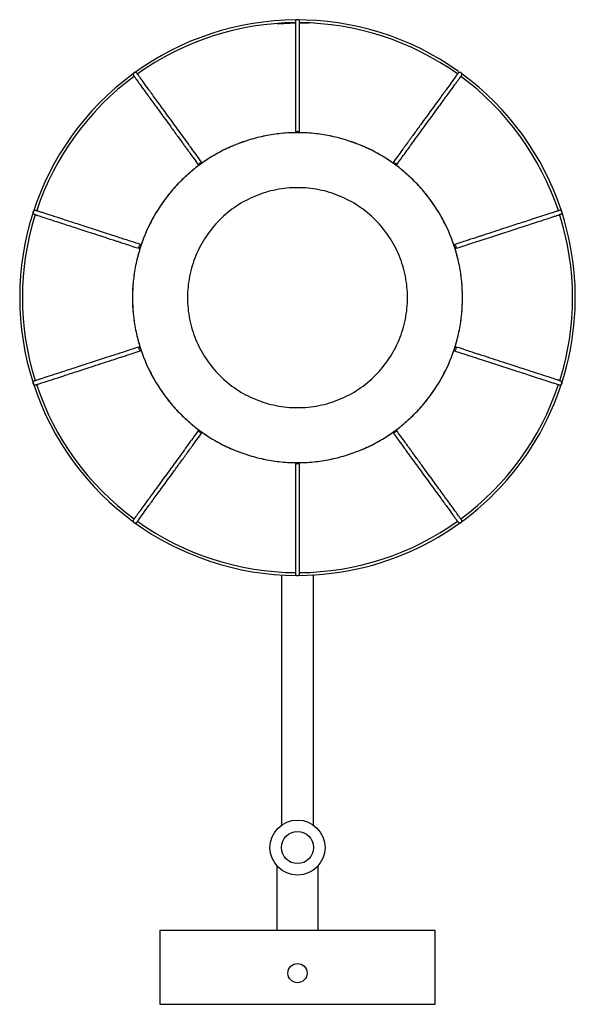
# Paper-space layout '_Inferior' of a CAD drawing. Header units: millimetres. Extents: x -586 to -384, y 643 to 1002.
import ezdxf

# ---------------------------------------------------------------- set-up
doc = ezdxf.new("R2010")
doc.units = ezdxf.units.MM

psp = doc.layouts.new('_Inferior')

# ---------------------------------------------------------------- linework, layer by layer
at = {"color": 7, "linetype": 'Continuous', "lineweight": 25}
for p, q in [((-492.68, 1000.07), (-486.08, 1000.39)), ((-484.84, 1000.39), (-481.47, 1000.23)), ((-492.96, 693.81), (-492.96, 670.43)), ((-477.96, 670.43), (-477.96, 693.79)), ((-535.46, 670.43), (-535.46, 643.43)), ((-535.46, 670.43), (-435.46, 670.43)), ((-435.46, 643.43), (-435.46, 670.43)), ((-535.46, 643.43), (-435.46, 643.43))]:
    psp.add_line(p, q, dxfattribs=at)
at = {"color": 7, "linetype": 'Continuous', "lineweight": 25, "flags": 128}
for points in [[(-486.21, 960.42), (-486.21, 960.43), (-486.15, 960.62), (-485.99, 960.79), (-485.75, 960.9), (-485.46, 960.94)], [(-485.46, 960.94), (-485.17, 960.9), (-484.93, 960.79), (-484.77, 960.62), (-484.71, 960.43), (-484.71, 960.43)], [(-521.33, 948.52), (-521.33, 948.53), (-521.4, 948.72), (-521.37, 948.95), (-521.24, 949.18), (-521.03, 949.38)], [(-521.03, 949.38), (-520.77, 949.52), (-520.51, 949.57), (-520.28, 949.53), (-520.12, 949.41), (-520.12, 949.41)], [(-450.8, 949.41), (-450.8, 949.41), (-450.64, 949.53), (-450.41, 949.57), (-450.14, 949.52), (-449.89, 949.38)], [(-449.89, 949.38), (-449.68, 949.18), (-449.55, 948.95), (-449.51, 948.72), (-449.58, 948.53), (-449.58, 948.53)], [(-542.75, 918.25), (-542.75, 918.25), (-542.92, 918.37), (-543.03, 918.57), (-543.07, 918.84), (-543.01, 919.13)], [(-543.01, 919.13), (-542.89, 919.39), (-542.71, 919.58), (-542.5, 919.69), (-542.29, 919.68), (-542.29, 919.68)], [(-428.63, 919.68), (-428.63, 919.68), (-428.42, 919.69), (-428.21, 919.58), (-428.03, 919.39), (-427.9, 919.13)], [(-427.9, 919.13), (-427.85, 918.84), (-427.88, 918.57), (-427.99, 918.37), (-428.16, 918.25), (-428.16, 918.25)], [(-543.01, 881.72), (-543.07, 882.01), (-543.03, 882.28), (-542.92, 882.48), (-542.75, 882.6), (-542.75, 882.6)], [(-542.29, 881.17), (-542.29, 881.17), (-542.5, 881.16), (-542.71, 881.27), (-542.89, 881.46), (-543.01, 881.72)], [(-427.9, 881.72), (-428.03, 881.46), (-428.21, 881.27), (-428.42, 881.16), (-428.63, 881.17), (-428.63, 881.17)], [(-428.16, 882.6), (-428.16, 882.6), (-427.99, 882.48), (-427.88, 882.28), (-427.85, 882.01), (-427.9, 881.72)], [(-521.03, 851.47), (-521.24, 851.67), (-521.37, 851.9), (-521.4, 852.13), (-521.33, 852.33), (-521.33, 852.33)], [(-449.59, 852.33), (-449.58, 852.33), (-449.51, 852.13), (-449.55, 851.9), (-449.68, 851.67), (-449.89, 851.47)], [(-520.12, 851.44), (-520.12, 851.44), (-520.28, 851.32), (-520.51, 851.28), (-520.77, 851.33), (-521.03, 851.47)], [(-449.89, 851.47), (-450.14, 851.33), (-450.41, 851.28), (-450.64, 851.32), (-450.8, 851.44), (-450.8, 851.44)], [(-485.46, 839.91), (-485.75, 839.95), (-485.99, 840.06), (-486.15, 840.23), (-486.21, 840.43), (-486.21, 840.43)], [(-484.71, 840.43), (-484.71, 840.43), (-484.77, 840.23), (-484.93, 840.06), (-485.17, 839.95), (-485.46, 839.91)]]:
    psp.add_lwpolyline(points, dxfattribs=at)
at = {"color": 7, "linetype": 'Continuous', "lineweight": 25}
for centre, radius in [((-485.46, 700.43), 10), ((-485.46, 700.43), 5.85), ((-485.46, 654.77), 3.5)]:
    psp.add_circle(centre, radius, dxfattribs=at)
for radius, start, end in [(101, 54.5648, 269.787), (100, 90.4296, 125.6671), (100, 54.4317, 89.5697), (101, 18.2236, 53.6921), (100, 126.429, 161.4867), (100, 18.4587, 53.5792), (101, 270.2191, 17.7788), (100, 162.4318, 197.5702), (100, 342.4291, 17.658), (100, 198.4302, 233.5683), (100, 306.4297, 341.5691), (100, 234.5204, 269.6365), (100, 270.3528, 305.5703)]:
    psp.add_arc((-485.46, 900.43), radius, start, end, dxfattribs=at)
for points, knots in [([(-484.71, 1000.77), (-484.72, 1000.84), (-484.73, 1000.99), (-484.82, 1001.19), (-484.95, 1001.33), (-485.12, 1001.45), (-485.32, 1001.52), (-485.53, 1001.52), (-485.67, 1001.49), (-485.83, 1001.43), (-486.02, 1001.29), (-486.18, 1001.04), (-486.2, 1000.86), (-486.21, 1000.77)], [0, 0, 0, 0, 0.099858, 0.191515, 0.2729, 0.343259, 0.45224, 0.531954, 0.574532, 0.621694, 0.73055, 0.858016, 1, 1, 1, 1]), ([(-486.21, 1000.77), (-486.21, 1000.73), (-486.21, 1000.67), (-486.21, 1000.38), (-486.21, 1000.07), (-486.21, 999.75), (-486.21, 999.05), (-486.21, 997.51), (-486.21, 994.45), (-486.21, 990.21), (-486.21, 984.98), (-486.21, 979.7), (-486.21, 974.84), (-486.21, 971.69), (-486.21, 969.37), (-486.21, 967.81), (-486.21, 965.84), (-486.21, 963.35), (-486.21, 961.46), (-486.21, 960.43)], [0, 0, 0, 0, 0.051461, 0.092113, 0.121954, 0.146307, 0.171212, 0.271575, 0.385784, 0.499992, 0.6142, 0.728408, 0.79238, 0.855448, 0.874594, 0.895986, 0.923983, 0.958655, 1, 1, 1, 1]), ([(-484.71, 960.43), (-484.71, 961.7), (-484.71, 964), (-484.71, 966.88), (-484.71, 969.07), (-484.71, 970.84), (-484.71, 974.12), (-484.71, 979.04), (-484.71, 984.98), (-484.71, 990.21), (-484.71, 994.45), (-484.71, 997.18), (-484.71, 998.84), (-484.71, 999.6), (-484.71, 1000.02), (-484.71, 1000.26), (-484.71, 1000.49), (-484.71, 1000.7), (-484.71, 1000.74), (-484.71, 1000.77)], [0, 0, 0, 0, 0.051462, 0.092113, 0.121954, 0.146307, 0.171213, 0.271576, 0.385784, 0.499992, 0.6142, 0.728408, 0.79238, 0.855448, 0.874594, 0.895986, 0.923984, 0.958655, 1, 1, 1, 1]), ([(-543.83, 982.04), (-543.88, 982.1), (-543.98, 982.21), (-544.17, 982.31), (-544.36, 982.36), (-544.57, 982.36), (-544.77, 982.29), (-544.94, 982.18), (-545.04, 982.07), (-545.13, 981.92), (-545.2, 981.7), (-545.18, 981.4), (-545.09, 981.25), (-545.05, 981.16)], [0, 0, 0, 0, 0.0998576, 0.1915145, 0.2729002, 0.3432594, 0.4522405, 0.5319535, 0.5745316, 0.6216939, 0.7305504, 0.8580161, 1, 1, 1, 1]), ([(-520.12, 949.41), (-520.87, 950.44), (-522.22, 952.3), (-523.91, 954.63), (-525.2, 956.4), (-526.24, 957.83), (-528.17, 960.48), (-531.06, 964.47), (-534.55, 969.27), (-537.63, 973.51), (-540.12, 976.93), (-541.72, 979.14), (-542.7, 980.49), (-543.15, 981.1), (-543.39, 981.44), (-543.53, 981.63), (-543.67, 981.82), (-543.79, 981.99), (-543.82, 982.02), (-543.83, 982.04)], [0, 0, 0, 0, 0.0514617, 0.0921132, 0.1219541, 0.1463071, 0.1712126, 0.2715757, 0.3857838, 0.4999921, 0.6142, 0.7284083, 0.7923801, 0.8554484, 0.8745941, 0.8959864, 0.9239836, 0.9586548, 1, 1, 1, 1]), ([(-427.09, 982.04), (-427.11, 982.02), (-427.14, 981.96), (-427.31, 981.73), (-427.49, 981.48), (-427.68, 981.23), (-428.09, 980.66), (-429, 979.41), (-430.8, 976.93), (-433.29, 973.51), (-436.37, 969.27), (-439.47, 965), (-442.32, 961.07), (-444.18, 958.52), (-445.54, 956.64), (-446.46, 955.38), (-447.61, 953.79), (-449.08, 951.77), (-450.19, 950.24), (-450.8, 949.41)], [0, 0, 0, 0, 0.051461, 0.092113, 0.121954, 0.146307, 0.171212, 0.271575, 0.385784, 0.499992, 0.6142, 0.728408, 0.79238, 0.855448, 0.874594, 0.895986, 0.923983, 0.958655, 1, 1, 1, 1]), ([(-425.87, 981.16), (-425.83, 981.23), (-425.76, 981.36), (-425.72, 981.57), (-425.74, 981.76), (-425.8, 981.96), (-425.93, 982.13), (-426.09, 982.26), (-426.22, 982.32), (-426.39, 982.36), (-426.63, 982.36), (-426.9, 982.25), (-427.02, 982.12), (-427.09, 982.04)], [0, 0, 0, 0, 0.0998576, 0.1915145, 0.2729002, 0.3432594, 0.4522405, 0.5319535, 0.5745316, 0.6216939, 0.7305504, 0.8580161, 1, 1, 1, 1]), ([(-545.05, 981.16), (-545.02, 981.13), (-544.99, 981.08), (-544.82, 980.85), (-544.64, 980.6), (-544.45, 980.34), (-544.04, 979.78), (-543.13, 978.53), (-541.33, 976.05), (-538.84, 972.62), (-535.76, 968.39), (-532.66, 964.12), (-529.81, 960.19), (-527.96, 957.64), (-526.59, 955.76), (-525.67, 954.5), (-524.52, 952.91), (-523.05, 950.89), (-521.94, 949.36), (-521.33, 948.53)], [0, 0, 0, 0, 0.051461, 0.092113, 0.121954, 0.146307, 0.171212, 0.271575, 0.385784, 0.499992, 0.6142, 0.728408, 0.79238, 0.855448, 0.874594, 0.895986, 0.923983, 0.958655, 1, 1, 1, 1]), ([(-449.58, 948.53), (-448.83, 949.56), (-447.49, 951.41), (-445.79, 953.75), (-444.51, 955.52), (-443.46, 956.95), (-441.54, 959.6), (-438.64, 963.58), (-435.15, 968.39), (-432.08, 972.62), (-429.59, 976.05), (-427.98, 978.26), (-427, 979.61), (-426.56, 980.22), (-426.31, 980.56), (-426.17, 980.75), (-426.04, 980.94), (-425.91, 981.1), (-425.89, 981.14), (-425.87, 981.16)], [0, 0, 0, 0, 0.051462, 0.092113, 0.121954, 0.146307, 0.171213, 0.271576, 0.385784, 0.499992, 0.6142, 0.728408, 0.79238, 0.855448, 0.874594, 0.895986, 0.923984, 0.958655, 1, 1, 1, 1]), ([(-485.46, 840.43), (-489.39, 840.43), (-497.24, 841.2), (-508.57, 844.64), (-519.01, 850.22), (-528.16, 857.73), (-535.67, 866.88), (-541.25, 877.32), (-544.69, 888.64), (-545.46, 896.5), (-545.46, 904.35), (-544.69, 912.21), (-541.25, 923.53), (-535.67, 933.97), (-528.16, 943.13), (-519.01, 950.64), (-508.57, 956.22), (-497.24, 959.65), (-489.39, 960.43), (-481.53, 960.43), (-473.68, 959.65), (-462.35, 956.22), (-451.91, 950.64), (-442.76, 943.13), (-435.25, 933.97), (-429.67, 923.53), (-426.23, 912.21), (-425.46, 904.35), (-425.46, 896.5), (-426.23, 888.64), (-429.67, 877.32), (-435.25, 866.88), (-442.76, 857.73), (-451.91, 850.22), (-462.35, 844.64), (-473.68, 841.2), (-481.53, 840.43), (-485.46, 840.43)], [0, 0, 0, 0, 0.03125, 0.0625, 0.09375, 0.125, 0.15625, 0.1875, 0.21875, 0.25, 0.25, 0.28125, 0.3125, 0.34375, 0.375, 0.40625, 0.4375, 0.46875, 0.5, 0.5, 0.53125, 0.5625, 0.59375, 0.625, 0.65625, 0.6875, 0.71875, 0.75, 0.75, 0.78125, 0.8125, 0.84375, 0.875, 0.90625, 0.9375, 0.96875, 1, 1, 1, 1]), ([(-485.46, 940.43), (-482.84, 940.43), (-480.22, 940.17), (-475.09, 939.15), (-472.57, 938.38), (-467.73, 936.38), (-465.41, 935.14), (-461.06, 932.23), (-459.03, 930.56), (-455.32, 926.86), (-453.65, 924.82), (-450.75, 920.47), (-449.51, 918.15), (-447.5, 913.31), (-446.74, 910.8), (-445.72, 905.66), (-445.46, 903.04), (-445.46, 897.81), (-445.72, 895.19), (-446.74, 890.05), (-447.5, 887.54), (-449.51, 882.7), (-450.75, 880.38), (-453.65, 876.03), (-455.32, 873.99), (-459.03, 870.29), (-461.06, 868.62), (-465.41, 865.71), (-467.73, 864.47), (-472.57, 862.47), (-475.09, 861.7), (-480.22, 860.68), (-482.84, 860.43), (-488.08, 860.43), (-490.69, 860.68), (-495.83, 861.7), (-498.35, 862.47), (-503.18, 864.47), (-505.5, 865.71), (-509.86, 868.62), (-511.89, 870.29), (-515.59, 873.99), (-517.26, 876.03), (-520.17, 880.38), (-521.41, 882.7), (-523.42, 887.54), (-524.18, 890.05), (-525.2, 895.19), (-525.46, 897.81), (-525.46, 903.04), (-525.2, 905.66), (-524.18, 910.8), (-523.42, 913.31), (-521.41, 918.15), (-520.17, 920.47), (-517.26, 924.82), (-515.59, 926.86), (-511.89, 930.56), (-509.86, 932.23), (-505.5, 935.14), (-503.18, 936.38), (-498.35, 938.38), (-495.83, 939.15), (-490.69, 940.17), (-488.08, 940.43), (-485.46, 940.43)], [0, 0, 0, 0, 0.03125, 0.03125, 0.0625, 0.0625, 0.09375, 0.09375, 0.125, 0.125, 0.15625, 0.15625, 0.1875, 0.1875, 0.21875, 0.21875, 0.25, 0.25, 0.28125, 0.28125, 0.3125, 0.3125, 0.34375, 0.34375, 0.375, 0.375, 0.40625, 0.40625, 0.4375, 0.4375, 0.46875, 0.46875, 0.5, 0.5, 0.53125, 0.53125, 0.5625, 0.5625, 0.59375, 0.59375, 0.625, 0.625, 0.65625, 0.65625, 0.6875, 0.6875, 0.71875, 0.71875, 0.75, 0.75, 0.78125, 0.78125, 0.8125, 0.8125, 0.84375, 0.84375, 0.875, 0.875, 0.90625, 0.90625, 0.9375, 0.9375, 0.96875, 0.96875, 1, 1, 1, 1]), ([(-580.66, 932.15), (-580.73, 932.16), (-580.88, 932.2), (-581.09, 932.17), (-581.27, 932.09), (-581.44, 931.96), (-581.57, 931.79), (-581.63, 931.6), (-581.65, 931.45), (-581.64, 931.28), (-581.56, 931.06), (-581.37, 930.83), (-581.21, 930.76), (-581.12, 930.72)], [0, 0, 0, 0, 0.0998576, 0.1915145, 0.2729002, 0.3432594, 0.4522405, 0.5319535, 0.5745316, 0.6216939, 0.7305504, 0.8580161, 1, 1, 1, 1]), ([(-542.29, 919.68), (-543.51, 920.07), (-545.69, 920.78), (-548.43, 921.68), (-550.51, 922.35), (-552.2, 922.9), (-555.31, 923.91), (-559.99, 925.43), (-565.64, 927.27), (-570.62, 928.88), (-574.65, 930.19), (-577.24, 931.04), (-578.83, 931.55), (-579.55, 931.79), (-579.94, 931.91), (-580.17, 931.99), (-580.39, 932.06), (-580.59, 932.12), (-580.63, 932.14), (-580.66, 932.15)], [0, 0, 0, 0, 0.051462, 0.092113, 0.121954, 0.146307, 0.171213, 0.271576, 0.385784, 0.499992, 0.6142, 0.728408, 0.79238, 0.855448, 0.874594, 0.895986, 0.923984, 0.958655, 1, 1, 1, 1]), ([(-390.26, 932.15), (-390.29, 932.14), (-390.35, 932.12), (-390.63, 932.03), (-390.92, 931.93), (-391.22, 931.83), (-391.89, 931.62), (-393.35, 931.14), (-396.27, 930.19), (-400.3, 928.88), (-405.27, 927.27), (-410.3, 925.63), (-414.92, 924.13), (-417.91, 923.16), (-420.12, 922.44), (-421.61, 921.96), (-423.48, 921.35), (-425.85, 920.58), (-427.65, 920), (-428.63, 919.68)], [0, 0, 0, 0, 0.051461, 0.092113, 0.121954, 0.146307, 0.171212, 0.271575, 0.385784, 0.499992, 0.6142, 0.728408, 0.79238, 0.855448, 0.874594, 0.895986, 0.923983, 0.958655, 1, 1, 1, 1]), ([(-389.8, 930.72), (-389.72, 930.75), (-389.59, 930.81), (-389.43, 930.96), (-389.33, 931.12), (-389.27, 931.32), (-389.27, 931.54), (-389.33, 931.73), (-389.4, 931.86), (-389.51, 931.99), (-389.7, 932.13), (-389.99, 932.2), (-390.17, 932.17), (-390.26, 932.15)], [0, 0, 0, 0, 0.099858, 0.191515, 0.2729, 0.343259, 0.45224, 0.531954, 0.574532, 0.621694, 0.73055, 0.858016, 1, 1, 1, 1]), ([(-581.12, 930.72), (-581.09, 930.71), (-581.03, 930.69), (-580.75, 930.6), (-580.46, 930.5), (-580.16, 930.41), (-579.49, 930.19), (-578.03, 929.71), (-575.11, 928.77), (-571.08, 927.46), (-566.11, 925.84), (-561.08, 924.21), (-556.46, 922.71), (-553.47, 921.73), (-551.26, 921.02), (-549.77, 920.53), (-547.9, 919.93), (-545.54, 919.16), (-543.73, 918.57), (-542.75, 918.25)], [0, 0, 0, 0, 0.051461, 0.092113, 0.121954, 0.146307, 0.171212, 0.271575, 0.385784, 0.499992, 0.6142, 0.728408, 0.79238, 0.855448, 0.874594, 0.895986, 0.923983, 0.958655, 1, 1, 1, 1]), ([(-428.16, 918.25), (-426.95, 918.65), (-424.77, 919.36), (-422.02, 920.25), (-419.95, 920.92), (-418.26, 921.47), (-415.14, 922.48), (-410.46, 924.01), (-404.81, 925.84), (-399.83, 927.46), (-395.81, 928.77), (-393.21, 929.61), (-391.63, 930.12), (-390.91, 930.36), (-390.51, 930.49), (-390.28, 930.56), (-390.06, 930.63), (-389.86, 930.7), (-389.82, 930.71), (-389.8, 930.72)], [0, 0, 0, 0, 0.051462, 0.092113, 0.121954, 0.146307, 0.171213, 0.271576, 0.385784, 0.499992, 0.6142, 0.728408, 0.79238, 0.855448, 0.874594, 0.895986, 0.923984, 0.958655, 1, 1, 1, 1]), ([(-542.75, 882.6), (-543.97, 882.2), (-546.15, 881.49), (-548.9, 880.6), (-550.97, 879.93), (-552.66, 879.38), (-555.78, 878.37), (-560.46, 876.85), (-566.11, 875.01), (-571.08, 873.39), (-575.11, 872.08), (-577.71, 871.24), (-579.29, 870.73), (-580.01, 870.49), (-580.41, 870.36), (-580.64, 870.29), (-580.86, 870.22), (-581.05, 870.15), (-581.1, 870.14), (-581.12, 870.13)], [0, 0, 0, 0, 0.051462, 0.092113, 0.121954, 0.146307, 0.171213, 0.271576, 0.385784, 0.499992, 0.6142, 0.728408, 0.79238, 0.855448, 0.874594, 0.895986, 0.923984, 0.958655, 1, 1, 1, 1]), ([(-580.66, 868.7), (-580.62, 868.72), (-580.56, 868.74), (-580.29, 868.82), (-580, 868.92), (-579.69, 869.02), (-579.03, 869.23), (-577.56, 869.71), (-574.65, 870.66), (-570.62, 871.97), (-565.64, 873.58), (-560.62, 875.22), (-556, 876.72), (-553.01, 877.69), (-550.8, 878.41), (-549.31, 878.89), (-547.44, 879.5), (-545.07, 880.27), (-543.27, 880.85), (-542.29, 881.17)], [0, 0, 0, 0, 0.051461, 0.092113, 0.121954, 0.146307, 0.171212, 0.271575, 0.385784, 0.499992, 0.6142, 0.728408, 0.79238, 0.855448, 0.874594, 0.895986, 0.923983, 0.958655, 1, 1, 1, 1]), ([(-428.63, 881.17), (-427.41, 880.78), (-425.23, 880.07), (-422.49, 879.18), (-420.41, 878.5), (-418.72, 877.95), (-415.6, 876.94), (-410.92, 875.42), (-405.28, 873.58), (-400.3, 871.97), (-396.27, 870.66), (-393.68, 869.81), (-392.09, 869.3), (-391.37, 869.07), (-390.97, 868.94), (-390.75, 868.86), (-390.52, 868.79), (-390.33, 868.73), (-390.28, 868.71), (-390.26, 868.7)], [0, 0, 0, 0, 0.051462, 0.092113, 0.121954, 0.146307, 0.171213, 0.271576, 0.385784, 0.499992, 0.6142, 0.728408, 0.79238, 0.855448, 0.874594, 0.895986, 0.923984, 0.958655, 1, 1, 1, 1]), ([(-389.8, 870.13), (-389.83, 870.14), (-389.89, 870.16), (-390.16, 870.25), (-390.46, 870.35), (-390.76, 870.44), (-391.43, 870.66), (-392.89, 871.14), (-395.81, 872.08), (-399.83, 873.39), (-404.81, 875.01), (-409.84, 876.64), (-414.45, 878.14), (-417.45, 879.12), (-419.66, 879.83), (-421.14, 880.32), (-423.01, 880.92), (-425.38, 881.69), (-427.18, 882.28), (-428.16, 882.6)], [0, 0, 0, 0, 0.051461, 0.092113, 0.121954, 0.146307, 0.171212, 0.271575, 0.385784, 0.499992, 0.6142, 0.728408, 0.79238, 0.855448, 0.874594, 0.895986, 0.923983, 0.958655, 1, 1, 1, 1]), ([(-581.12, 870.13), (-581.19, 870.1), (-581.33, 870.04), (-581.48, 869.89), (-581.58, 869.73), (-581.64, 869.53), (-581.65, 869.31), (-581.59, 869.12), (-581.51, 868.99), (-581.41, 868.86), (-581.22, 868.72), (-580.93, 868.65), (-580.75, 868.68), (-580.66, 868.7)], [0, 0, 0, 0, 0.099858, 0.191515, 0.2729, 0.343259, 0.45224, 0.531954, 0.574532, 0.621694, 0.73055, 0.858016, 1, 1, 1, 1]), ([(-390.26, 868.7), (-390.18, 868.69), (-390.04, 868.65), (-389.83, 868.69), (-389.65, 868.76), (-389.48, 868.89), (-389.35, 869.06), (-389.29, 869.25), (-389.27, 869.4), (-389.28, 869.57), (-389.35, 869.79), (-389.54, 870.02), (-389.71, 870.09), (-389.8, 870.13)], [0, 0, 0, 0, 0.099858, 0.191515, 0.2729, 0.343259, 0.45224, 0.531954, 0.574532, 0.621694, 0.73055, 0.858016, 1, 1, 1, 1]), ([(-521.33, 852.33), (-522.08, 851.29), (-523.43, 849.44), (-525.13, 847.1), (-526.41, 845.33), (-527.45, 843.9), (-529.38, 841.25), (-532.27, 837.27), (-535.76, 832.46), (-538.84, 828.23), (-541.33, 824.8), (-542.93, 822.59), (-543.91, 821.24), (-544.36, 820.63), (-544.6, 820.29), (-544.74, 820.1), (-544.88, 819.91), (-545, 819.75), (-545.03, 819.71), (-545.05, 819.69)], [0, 0, 0, 0, 0.051462, 0.092113, 0.121954, 0.146307, 0.171213, 0.271576, 0.385784, 0.499992, 0.6142, 0.728408, 0.79238, 0.855448, 0.874594, 0.895986, 0.923984, 0.958655, 1, 1, 1, 1]), ([(-425.87, 819.69), (-425.89, 819.72), (-425.93, 819.77), (-426.1, 820), (-426.28, 820.25), (-426.47, 820.51), (-426.88, 821.07), (-427.78, 822.32), (-429.59, 824.8), (-432.08, 828.23), (-435.15, 832.46), (-438.26, 836.73), (-441.11, 840.66), (-442.96, 843.21), (-444.33, 845.09), (-445.25, 846.35), (-446.4, 847.94), (-447.87, 849.96), (-448.98, 851.49), (-449.58, 852.33)], [0, 0, 0, 0, 0.0514615, 0.0921129, 0.1219537, 0.1463067, 0.1712122, 0.2715755, 0.3857838, 0.4999917, 0.6141999, 0.728408, 0.7923798, 0.855448, 0.8745936, 0.8959861, 0.9239833, 0.9586546, 1, 1, 1, 1]), ([(-543.83, 818.81), (-543.81, 818.83), (-543.77, 818.89), (-543.6, 819.12), (-543.42, 819.37), (-543.24, 819.62), (-542.82, 820.19), (-541.92, 821.44), (-540.12, 823.92), (-537.63, 827.34), (-534.55, 831.58), (-531.45, 835.85), (-528.59, 839.78), (-526.74, 842.33), (-525.38, 844.21), (-524.46, 845.47), (-523.3, 847.06), (-521.84, 849.08), (-520.72, 850.61), (-520.12, 851.44)], [0, 0, 0, 0, 0.051461, 0.092113, 0.121954, 0.146307, 0.171212, 0.271575, 0.385784, 0.499992, 0.6142, 0.728408, 0.79238, 0.855448, 0.874594, 0.895986, 0.923983, 0.958655, 1, 1, 1, 1]), ([(-450.8, 851.44), (-450.05, 850.41), (-448.7, 848.55), (-447, 846.22), (-445.72, 844.45), (-444.68, 843.02), (-442.75, 840.37), (-439.86, 836.38), (-436.37, 831.58), (-433.29, 827.34), (-430.8, 823.92), (-429.2, 821.71), (-428.22, 820.36), (-427.77, 819.75), (-427.53, 819.41), (-427.39, 819.22), (-427.25, 819.03), (-427.13, 818.86), (-427.1, 818.83), (-427.09, 818.81)], [0, 0, 0, 0, 0.051462, 0.092113, 0.121954, 0.146307, 0.171213, 0.271576, 0.385784, 0.499992, 0.6142, 0.728408, 0.79238, 0.855448, 0.874594, 0.895986, 0.923984, 0.958655, 1, 1, 1, 1]), ([(-486.21, 840.43), (-486.21, 839.15), (-486.21, 836.85), (-486.21, 833.97), (-486.21, 831.78), (-486.21, 830.01), (-486.21, 826.73), (-486.21, 821.81), (-486.21, 815.87), (-486.21, 810.64), (-486.21, 806.4), (-486.21, 803.68), (-486.21, 802.01), (-486.21, 801.25), (-486.21, 800.83), (-486.21, 800.59), (-486.21, 800.36), (-486.21, 800.15), (-486.21, 800.11), (-486.21, 800.08)], [0, 0, 0, 0, 0.051462, 0.092113, 0.121954, 0.146307, 0.171213, 0.271576, 0.385784, 0.499992, 0.6142, 0.728408, 0.79238, 0.855448, 0.874594, 0.895986, 0.923984, 0.958655, 1, 1, 1, 1]), ([(-484.71, 800.08), (-484.71, 800.12), (-484.71, 800.18), (-484.71, 800.47), (-484.71, 800.78), (-484.71, 801.1), (-484.71, 801.8), (-484.71, 803.34), (-484.71, 806.4), (-484.71, 810.64), (-484.71, 815.87), (-484.71, 821.15), (-484.71, 826.01), (-484.71, 829.16), (-484.71, 831.48), (-484.71, 833.05), (-484.71, 835.01), (-484.71, 837.5), (-484.71, 839.39), (-484.71, 840.43)], [0, 0, 0, 0, 0.051461, 0.092113, 0.121954, 0.146307, 0.171212, 0.271575, 0.385784, 0.499992, 0.6142, 0.728408, 0.79238, 0.855448, 0.874594, 0.895986, 0.923983, 0.958655, 1, 1, 1, 1]), ([(-545.05, 819.69), (-545.08, 819.62), (-545.16, 819.49), (-545.2, 819.28), (-545.18, 819.09), (-545.11, 818.89), (-544.99, 818.72), (-544.83, 818.59), (-544.69, 818.53), (-544.53, 818.49), (-544.29, 818.49), (-544.02, 818.6), (-543.89, 818.73), (-543.83, 818.81)], [0, 0, 0, 0, 0.099858, 0.191515, 0.2729, 0.343259, 0.45224, 0.531954, 0.574532, 0.621694, 0.73055, 0.858016, 1, 1, 1, 1]), ([(-427.09, 818.81), (-427.04, 818.75), (-426.94, 818.64), (-426.75, 818.54), (-426.56, 818.49), (-426.35, 818.49), (-426.14, 818.56), (-425.98, 818.67), (-425.88, 818.78), (-425.79, 818.93), (-425.72, 819.15), (-425.73, 819.45), (-425.82, 819.61), (-425.87, 819.69)], [0, 0, 0, 0, 0.0998576, 0.1915145, 0.2729002, 0.3432594, 0.4522405, 0.5319535, 0.5745316, 0.6216939, 0.7305504, 0.8580161, 1, 1, 1, 1]), ([(-491.31, 799.68), (-491.31, 797.82), (-491.31, 791.74), (-491.31, 782.88), (-491.31, 773.26), (-491.31, 765.32), (-491.31, 757.74), (-491.31, 750.64), (-491.31, 744.15), (-491.31, 738.33), (-491.31, 733.19), (-491.31, 728.73), (-491.31, 724.9), (-491.31, 721.63), (-491.31, 718.68), (-491.31, 716.04), (-491.31, 713.58), (-491.31, 711.31), (-491.31, 709.57), (-491.31, 708.73), (-491.31, 708.46)], [0, 0, 0, 0, 0.043081, 0.141136, 0.205021, 0.267473, 0.328453, 0.3878, 0.444412, 0.498486, 0.550448, 0.600694, 0.649534, 0.697071, 0.743639, 0.795754, 0.847115, 0.905208, 0.970566, 1, 1, 1, 1]), ([(-486.21, 800.08), (-486.2, 800.01), (-486.19, 799.86), (-486.09, 799.66), (-485.97, 799.52), (-485.8, 799.4), (-485.59, 799.33), (-485.39, 799.33), (-485.25, 799.36), (-485.09, 799.42), (-484.9, 799.56), (-484.74, 799.81), (-484.72, 799.99), (-484.71, 800.08)], [0, 0, 0, 0, 0.099858, 0.191515, 0.2729, 0.343259, 0.45224, 0.531954, 0.574532, 0.621694, 0.73055, 0.858016, 1, 1, 1, 1]), ([(-479.61, 708.35), (-479.61, 708.5), (-479.61, 709.1), (-479.61, 710.3), (-479.61, 711.86), (-479.61, 713.36), (-479.61, 715.25), (-479.61, 717.87), (-479.61, 721.28), (-479.61, 724.98), (-479.61, 728.82), (-479.61, 733.45), (-479.61, 738.97), (-479.61, 745.44), (-479.61, 752.82), (-479.61, 760.91), (-479.61, 769.45), (-479.61, 778.84), (-479.61, 788.99), (-479.61, 796.18), (-479.61, 799.77)], [0, 0, 0, 0, 0.017319, 0.067963, 0.111777, 0.149188, 0.180588, 0.241034, 0.30677, 0.353118, 0.401555, 0.45321, 0.50843, 0.567621, 0.631303, 0.698029, 0.765601, 0.834037, 0.917025, 1, 1, 1, 1])]:
    psp.add_open_spline(points, degree=3, knots=knots, dxfattribs=at)
psp.add_open_spline([(-485.46, 960.43), (-484.48, 960.43), (-482.51, 960.38), (-479.58, 960.16), (-476.65, 959.8), (-473.75, 959.3), (-470.87, 958.65), (-468.03, 957.86), (-465.24, 956.94), (-462.49, 955.88), (-459.79, 954.69), (-457.16, 953.36), (-454.6, 951.91), (-452.11, 950.33), (-449.7, 948.64), (-447.38, 946.82), (-445.15, 944.9), (-443.02, 942.87), (-440.98, 940.73), (-439.06, 938.5), (-437.25, 936.18), (-435.55, 933.77), (-433.97, 931.28), (-432.52, 928.72), (-431.2, 926.09), (-430, 923.4), (-428.94, 920.65), (-428.02, 917.85), (-427.23, 915.01), (-426.59, 912.14), (-426.08, 909.23), (-425.72, 906.31), (-425.51, 903.37), (-425.43, 900.43), (-425.51, 897.48), (-425.72, 894.54), (-426.08, 891.62), (-426.59, 888.72), (-427.23, 885.84), (-428.02, 883), (-428.94, 880.2), (-430, 877.45), (-431.2, 874.76), (-432.52, 872.13), (-433.97, 869.57), (-435.55, 867.08), (-437.25, 864.67), (-439.06, 862.35), (-440.98, 860.12), (-443.02, 857.98), (-445.15, 855.95), (-447.38, 854.03), (-449.7, 852.21), (-452.11, 850.52), (-454.6, 848.94), (-457.16, 847.49), (-459.79, 846.16), (-462.49, 844.97), (-465.24, 843.91), (-468.03, 842.99), (-470.87, 842.2), (-473.75, 841.55), (-476.65, 841.05), (-479.58, 840.69), (-482.51, 840.47), (-485.46, 840.4), (-488.4, 840.47), (-491.34, 840.69), (-494.27, 841.05), (-497.17, 841.55), (-500.04, 842.2), (-502.88, 842.99), (-505.68, 843.91), (-508.43, 844.97), (-511.12, 846.16), (-513.75, 847.49), (-516.32, 848.94), (-518.81, 850.52), (-521.21, 852.21), (-523.54, 854.03), (-525.77, 855.95), (-527.9, 857.98), (-529.93, 860.12), (-531.86, 862.35), (-533.67, 864.67), (-535.37, 867.08), (-536.94, 869.57), (-538.4, 872.13), (-539.72, 874.76), (-540.91, 877.45), (-541.97, 880.2), (-542.9, 883), (-543.68, 885.84), (-544.33, 888.72), (-544.83, 891.62), (-545.19, 894.54), (-545.41, 897.48), (-545.48, 900.43), (-545.41, 903.37), (-545.19, 906.31), (-544.83, 909.23), (-544.33, 912.14), (-543.68, 915.01), (-542.9, 917.85), (-541.97, 920.65), (-540.91, 923.4), (-539.72, 926.09), (-538.4, 928.72), (-536.94, 931.28), (-535.37, 933.77), (-533.67, 936.18), (-531.86, 938.5), (-529.93, 940.73), (-527.9, 942.87), (-525.77, 944.9), (-523.54, 946.82), (-521.21, 948.64), (-518.81, 950.33), (-516.32, 951.91), (-513.75, 953.36), (-511.12, 954.69), (-508.43, 955.88), (-505.68, 956.94), (-502.88, 957.86), (-500.04, 958.65), (-497.17, 959.3), (-494.27, 959.8), (-491.34, 960.16), (-488.4, 960.38), (-486.44, 960.43), (-485.46, 960.43)], degree=3, dxfattribs=at)

doc.saveas('drawing.dxf')
